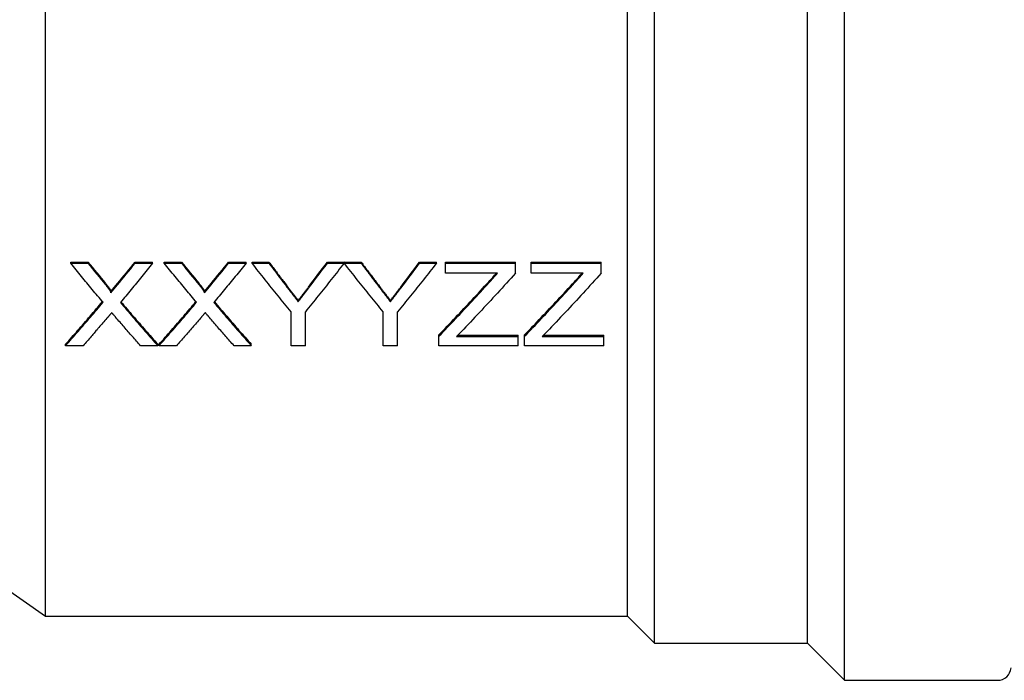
# Model space of a CAD drawing. Header units: millimetres. Extents: x 69 to 3601, y -14 to 390.
# Tile 2 of 10: x 329 to 373, y 147 to 176. Entities that reach past the tile are written whole.
import ezdxf

# ---------------------------------------------------------------- set-up
doc = ezdxf.new("R2010")
doc.units = ezdxf.units.MM
doc.layers.add('DETAIL', color=2, linetype='Continuous')

msp = doc.modelspace()

# ---------------------------------------------------------------- linework, layer by layer
at = {"layer": 'DETAIL'}
for p, q in [((365.953, 146.966), (365.953, 219.266)), ((357.503, 148.616), (357.503, 217.616)), ((364.303, 148.616), (364.303, 217.616)), ((330.443, 149.816), (330.443, 216.416)), ((356.303, 149.816), (356.303, 216.416)), ((331.573, 165.501), (331.573, 165.554)), ((331.573, 165.554), (332.338, 165.554)), ((331.573, 165.501), (332.338, 165.501)), ((332.338, 165.501), (332.338, 165.554)), ((334.433, 165.501), (334.433, 165.554)), ((334.433, 165.554), (335.208, 165.554)), ((334.433, 165.501), (335.208, 165.501)), ((335.208, 165.501), (335.208, 165.554)), ((335.727, 165.501), (335.727, 165.554)), ((335.727, 165.554), (336.491, 165.554)), ((335.727, 165.501), (336.491, 165.501)), ((336.491, 165.501), (336.491, 165.554)), ((338.586, 165.501), (338.586, 165.554)), ((338.586, 165.554), (339.362, 165.554)), ((338.586, 165.501), (339.362, 165.501)), ((339.362, 165.501), (339.362, 165.554)), ((339.629, 165.501), (339.629, 165.554)), ((339.629, 165.554), (340.38, 165.554)), ((339.629, 165.501), (340.38, 165.501)), ((340.38, 165.501), (340.38, 165.554)), ((342.975, 165.554), (343.72, 165.561)), ((342.975, 165.501), (342.975, 165.554)), ((342.975, 165.501), (343.72, 165.508)), ((343.72, 165.508), (343.72, 165.561)), ((343.726, 165.501), (343.726, 165.554)), ((343.726, 165.554), (344.476, 165.554)), ((343.726, 165.501), (344.476, 165.501)), ((344.476, 165.501), (344.476, 165.554)), ((347.071, 165.501), (347.071, 165.554)), ((347.071, 165.554), (347.822, 165.554)), ((347.071, 165.501), (347.822, 165.501)), ((347.822, 165.501), (347.822, 165.554)), ((348.219, 165.501), (348.219, 165.554)), ((348.219, 165.554), (351.335, 165.554)), ((348.219, 165.501), (351.335, 165.501)), ((348.219, 165.06), (348.219, 165.501)), ((351.335, 165.501), (351.335, 165.554)), ((351.335, 165.06), (351.335, 165.501)), ((352.027, 165.501), (352.027, 165.554)), ((352.027, 165.554), (355.142, 165.554)), ((352.027, 165.501), (355.142, 165.501)), ((352.027, 165.06), (352.027, 165.501)), ((355.142, 165.501), (355.142, 165.554)), ((355.142, 165.06), (355.142, 165.501)), ((350.539, 165.06), (348.219, 165.06)), ((354.346, 165.06), (352.027, 165.06)), ((333.356, 164.184), (333.356, 164.241)), ((337.51, 164.184), (337.51, 164.241)), ((341.678, 163.792), (341.678, 163.85)), ((345.774, 163.792), (345.774, 163.85)), ((341.36, 161.838), (341.36, 163.346)), ((341.995, 161.838), (341.995, 163.346)), ((345.456, 161.838), (345.456, 163.346)), ((346.091, 161.838), (346.091, 163.346)), ((347.931, 162.259), (347.931, 162.322)), ((351.738, 162.259), (351.738, 162.322)), ((331.342, 161.838), (331.342, 161.902)), ((335.439, 161.838), (335.439, 161.902)), ((335.496, 161.838), (335.496, 161.902)), ((339.592, 161.838), (339.592, 161.902)), ((347.931, 161.838), (347.931, 162.259)), ((348.711, 162.242), (351.45, 162.242)), ((348.772, 162.305), (351.45, 162.305)), ((351.45, 162.242), (351.45, 162.305)), ((351.45, 161.838), (351.45, 162.242)), ((351.738, 161.838), (351.738, 162.259)), ((352.519, 162.242), (355.258, 162.242)), ((352.579, 162.305), (355.258, 162.305)), ((355.258, 162.242), (355.258, 162.305)), ((355.258, 161.838), (355.258, 162.242)), ((332.117, 161.838), (331.342, 161.838)), ((335.439, 161.838), (334.673, 161.838)), ((336.271, 161.838), (335.496, 161.838)), ((339.592, 161.838), (338.827, 161.838)), ((341.995, 161.838), (341.36, 161.838)), ((346.091, 161.838), (345.456, 161.838)), ((351.45, 161.838), (347.931, 161.838)), ((355.258, 161.838), (351.738, 161.838)), ((321.803, 155.866), (330.443, 149.816)), ((330.443, 149.816), (356.303, 149.816)), ((356.303, 149.816), (357.503, 148.616)), ((357.503, 148.616), (364.303, 148.616)), ((364.303, 148.616), (365.953, 146.966)), ((365.953, 146.966), (372.753, 146.966))]:
    msp.add_line(p, q, dxfattribs=at)
at = {"layer": 'DETAIL', "flags": 128}
for points in [[(333.006, 163.765), (332.946, 163.836), (332.886, 163.907), (332.827, 163.978), (332.767, 164.049), (332.707, 164.121), (332.647, 164.192), (332.588, 164.264), (332.528, 164.335), (332.468, 164.407), (332.409, 164.479), (332.349, 164.552), (332.289, 164.624), (332.23, 164.696), (332.17, 164.769), (332.11, 164.841), (332.051, 164.914), (331.991, 164.987), (331.931, 165.06), (331.872, 165.133), (331.812, 165.207), (331.752, 165.28), (331.693, 165.353), (331.633, 165.427), (331.573, 165.501)], [(335.208, 165.501), (335.148, 165.427), (335.088, 165.353), (335.029, 165.279), (334.969, 165.206), (334.909, 165.132), (334.85, 165.059), (334.79, 164.985), (334.73, 164.912), (334.671, 164.839), (334.611, 164.766), (334.551, 164.693), (334.492, 164.621), (334.432, 164.548), (334.372, 164.476), (334.313, 164.404), (334.253, 164.331), (334.193, 164.259), (334.133, 164.188), (334.074, 164.116), (334.014, 164.044), (333.954, 163.973), (333.895, 163.901), (333.835, 163.83), (333.775, 163.759)], [(337.159, 163.765), (337.1, 163.836), (337.04, 163.907), (336.98, 163.978), (336.921, 164.049), (336.861, 164.121), (336.801, 164.192), (336.742, 164.264), (336.682, 164.335), (336.622, 164.407), (336.563, 164.479), (336.503, 164.552), (336.443, 164.624), (336.384, 164.696), (336.324, 164.769), (336.264, 164.841), (336.204, 164.914), (336.145, 164.987), (336.085, 165.06), (336.025, 165.133), (335.966, 165.207), (335.906, 165.28), (335.846, 165.353), (335.787, 165.427), (335.727, 165.501)], [(339.362, 165.501), (339.302, 165.427), (339.242, 165.353), (339.183, 165.279), (339.123, 165.206), (339.063, 165.132), (339.004, 165.059), (338.944, 164.985), (338.884, 164.912), (338.824, 164.839), (338.765, 164.766), (338.705, 164.693), (338.645, 164.621), (338.586, 164.548), (338.526, 164.476), (338.466, 164.404), (338.407, 164.331), (338.347, 164.259), (338.287, 164.188), (338.228, 164.116), (338.168, 164.044), (338.108, 163.973), (338.049, 163.901), (337.989, 163.83), (337.929, 163.759)], [(341.36, 163.346), (341.288, 163.434), (341.216, 163.522), (341.144, 163.609), (341.072, 163.697), (341, 163.786), (340.927, 163.874), (340.855, 163.963), (340.783, 164.052), (340.711, 164.141), (340.639, 164.23), (340.567, 164.32), (340.495, 164.409), (340.423, 164.499), (340.351, 164.589), (340.278, 164.68), (340.206, 164.77), (340.134, 164.861), (340.062, 164.952), (339.99, 165.043), (339.918, 165.134), (339.846, 165.225), (339.774, 165.317), (339.701, 165.409), (339.629, 165.501)], [(340.38, 165.554), (340.417, 165.505), (340.453, 165.456), (340.489, 165.408), (340.526, 165.359), (340.562, 165.311), (340.598, 165.262), (340.635, 165.214), (340.671, 165.166), (340.707, 165.117), (340.744, 165.069), (340.78, 165.021), (340.817, 164.973), (340.853, 164.925), (340.889, 164.877), (340.926, 164.829), (340.962, 164.781), (340.998, 164.733), (341.035, 164.686), (341.071, 164.638), (341.107, 164.59), (341.144, 164.543), (341.18, 164.495), (341.216, 164.448), (341.253, 164.4)], [(340.38, 165.501), (340.417, 165.452), (340.453, 165.403), (340.489, 165.355), (340.526, 165.306), (340.562, 165.257), (340.598, 165.209), (340.635, 165.16), (340.671, 165.112), (340.707, 165.063), (340.744, 165.015), (340.78, 164.967), (340.817, 164.918), (340.853, 164.87), (340.889, 164.822), (340.926, 164.774), (340.962, 164.726), (340.998, 164.678), (341.035, 164.63), (341.071, 164.582), (341.107, 164.535), (341.144, 164.487), (341.18, 164.439), (341.216, 164.392), (341.253, 164.344)], [(343.72, 165.508), (343.648, 165.416), (343.576, 165.323), (343.504, 165.232), (343.432, 165.14), (343.361, 165.048), (343.289, 164.957), (343.217, 164.866), (343.145, 164.775), (343.073, 164.684), (343.001, 164.593), (342.929, 164.503), (342.857, 164.413), (342.785, 164.323), (342.714, 164.233), (342.642, 164.144), (342.57, 164.054), (342.498, 163.965), (342.426, 163.876), (342.354, 163.787), (342.282, 163.699), (342.21, 163.61), (342.139, 163.522), (342.067, 163.434), (341.995, 163.346)], [(345.456, 163.346), (345.384, 163.434), (345.312, 163.522), (345.24, 163.609), (345.168, 163.697), (345.096, 163.786), (345.024, 163.874), (344.951, 163.963), (344.879, 164.052), (344.807, 164.141), (344.735, 164.23), (344.663, 164.32), (344.591, 164.409), (344.519, 164.499), (344.447, 164.589), (344.375, 164.68), (344.302, 164.77), (344.23, 164.861), (344.158, 164.952), (344.086, 165.043), (344.014, 165.134), (343.942, 165.225), (343.87, 165.317), (343.798, 165.409), (343.726, 165.501)], [(344.476, 165.554), (344.513, 165.505), (344.549, 165.456), (344.585, 165.408), (344.622, 165.359), (344.658, 165.311), (344.695, 165.262), (344.731, 165.214), (344.767, 165.166), (344.804, 165.117), (344.84, 165.069), (344.876, 165.021), (344.913, 164.973), (344.949, 164.925), (344.985, 164.877), (345.022, 164.829), (345.058, 164.781), (345.094, 164.733), (345.131, 164.686), (345.167, 164.638), (345.204, 164.59), (345.24, 164.543), (345.276, 164.495), (345.313, 164.448), (345.349, 164.4)], [(344.476, 165.501), (344.513, 165.452), (344.549, 165.403), (344.585, 165.355), (344.622, 165.306), (344.658, 165.257), (344.695, 165.209), (344.731, 165.16), (344.767, 165.112), (344.804, 165.063), (344.84, 165.015), (344.876, 164.967), (344.913, 164.918), (344.949, 164.87), (344.985, 164.822), (345.022, 164.774), (345.058, 164.726), (345.094, 164.678), (345.131, 164.63), (345.167, 164.582), (345.204, 164.535), (345.24, 164.487), (345.276, 164.439), (345.313, 164.392), (345.349, 164.344)], [(347.822, 165.501), (347.75, 165.409), (347.677, 165.317), (347.605, 165.225), (347.533, 165.134), (347.461, 165.043), (347.389, 164.952), (347.317, 164.861), (347.245, 164.77), (347.173, 164.68), (347.101, 164.589), (347.028, 164.499), (346.956, 164.409), (346.884, 164.32), (346.812, 164.23), (346.74, 164.141), (346.668, 164.052), (346.596, 163.963), (346.524, 163.874), (346.451, 163.786), (346.379, 163.697), (346.307, 163.609), (346.235, 163.522), (346.163, 163.434), (346.091, 163.346)], [(351.335, 165.06), (351.234, 164.949), (351.134, 164.838), (351.034, 164.727), (350.934, 164.617), (350.834, 164.506), (350.734, 164.396), (350.633, 164.287), (350.533, 164.178), (350.433, 164.068), (350.333, 163.96), (350.233, 163.851), (350.133, 163.743), (350.032, 163.635), (349.932, 163.528), (349.832, 163.421), (349.732, 163.314), (349.632, 163.207), (349.531, 163.101), (349.431, 162.995), (349.331, 162.889), (349.231, 162.784), (349.131, 162.679), (349.031, 162.574), (348.93, 162.47)], [(355.142, 165.06), (355.042, 164.949), (354.942, 164.838), (354.842, 164.727), (354.742, 164.617), (354.641, 164.506), (354.541, 164.396), (354.441, 164.287), (354.341, 164.178), (354.241, 164.068), (354.141, 163.96), (354.04, 163.851), (353.94, 163.743), (353.84, 163.635), (353.74, 163.528), (353.64, 163.421), (353.54, 163.314), (353.439, 163.207), (353.339, 163.101), (353.239, 162.995), (353.139, 162.889), (353.039, 162.784), (352.938, 162.679), (352.838, 162.574), (352.738, 162.47)], [(333.123, 164.596), (333.138, 164.577), (333.153, 164.558), (333.167, 164.541), (333.181, 164.524), (333.193, 164.509), (333.205, 164.494), (333.216, 164.48), (333.226, 164.467), (333.235, 164.455), (333.242, 164.447), (333.248, 164.439), (333.258, 164.425), (333.271, 164.407), (333.283, 164.39), (333.293, 164.375), (333.303, 164.361), (333.312, 164.347), (333.32, 164.334), (333.328, 164.321), (333.335, 164.308), (333.343, 164.294), (333.35, 164.279), (333.355, 164.261), (333.356, 164.241)], [(333.123, 164.54), (333.138, 164.521), (333.153, 164.503), (333.167, 164.485), (333.181, 164.468), (333.193, 164.453), (333.205, 164.438), (333.216, 164.424), (333.226, 164.411), (333.235, 164.399), (333.243, 164.388), (333.251, 164.378), (333.258, 164.369), (333.271, 164.351), (333.283, 164.334), (333.294, 164.318), (333.303, 164.304), (333.312, 164.292), (333.319, 164.28), (333.329, 164.262), (333.338, 164.247), (333.345, 164.234), (333.352, 164.216), (333.355, 164.203), (333.356, 164.184)], [(337.277, 164.596), (337.292, 164.577), (337.307, 164.558), (337.321, 164.541), (337.334, 164.524), (337.347, 164.509), (337.359, 164.494), (337.369, 164.48), (337.379, 164.467), (337.389, 164.455), (337.395, 164.447), (337.401, 164.439), (337.412, 164.425), (337.425, 164.407), (337.436, 164.39), (337.447, 164.375), (337.457, 164.361), (337.466, 164.347), (337.474, 164.334), (337.482, 164.321), (337.489, 164.308), (337.497, 164.294), (337.504, 164.279), (337.509, 164.261), (337.51, 164.241)], [(337.277, 164.54), (337.292, 164.521), (337.307, 164.503), (337.321, 164.485), (337.334, 164.468), (337.347, 164.453), (337.359, 164.438), (337.369, 164.424), (337.379, 164.411), (337.389, 164.399), (337.397, 164.388), (337.405, 164.378), (337.412, 164.369), (337.425, 164.351), (337.437, 164.334), (337.447, 164.318), (337.457, 164.304), (337.465, 164.292), (337.473, 164.28), (337.483, 164.262), (337.492, 164.247), (337.498, 164.234), (337.506, 164.216), (337.509, 164.203), (337.51, 164.184)], [(347.931, 162.322), (348.023, 162.417), (348.115, 162.513), (348.208, 162.608), (348.3, 162.704), (348.392, 162.801), (348.485, 162.898), (348.577, 162.994), (348.669, 163.092), (348.762, 163.189), (348.854, 163.287), (348.946, 163.385), (349.039, 163.483), (349.131, 163.582), (349.223, 163.68), (349.316, 163.779), (349.408, 163.879), (349.5, 163.978), (349.593, 164.078), (349.685, 164.178), (349.777, 164.278), (349.87, 164.379), (349.962, 164.48), (350.054, 164.581), (350.146, 164.682)], [(347.931, 162.259), (348.023, 162.355), (348.115, 162.451), (348.208, 162.547), (348.3, 162.643), (348.392, 162.74), (348.485, 162.837), (348.577, 162.934), (348.669, 163.031), (348.762, 163.129), (348.854, 163.227), (348.946, 163.326), (349.039, 163.424), (349.131, 163.523), (349.223, 163.622), (349.316, 163.721), (349.408, 163.821), (349.5, 163.921), (349.593, 164.021), (349.685, 164.121), (349.777, 164.222), (349.87, 164.323), (349.962, 164.424), (350.054, 164.525), (350.146, 164.627)], [(351.738, 162.322), (351.831, 162.417), (351.923, 162.513), (352.015, 162.608), (352.108, 162.704), (352.2, 162.801), (352.292, 162.898), (352.385, 162.994), (352.477, 163.092), (352.569, 163.189), (352.662, 163.287), (352.754, 163.385), (352.846, 163.483), (352.939, 163.582), (353.031, 163.68), (353.123, 163.779), (353.216, 163.879), (353.308, 163.978), (353.4, 164.078), (353.493, 164.178), (353.585, 164.278), (353.677, 164.379), (353.77, 164.48), (353.862, 164.581), (353.954, 164.682)], [(351.738, 162.259), (351.831, 162.355), (351.923, 162.451), (352.015, 162.547), (352.108, 162.643), (352.2, 162.74), (352.292, 162.837), (352.385, 162.934), (352.477, 163.031), (352.569, 163.129), (352.662, 163.227), (352.754, 163.326), (352.846, 163.424), (352.939, 163.523), (353.031, 163.622), (353.123, 163.721), (353.216, 163.821), (353.308, 163.921), (353.4, 164.021), (353.493, 164.121), (353.585, 164.222), (353.677, 164.323), (353.77, 164.424), (353.862, 164.525), (353.954, 164.627)], [(341.253, 164.4), (341.277, 164.369), (341.301, 164.338), (341.324, 164.308), (341.346, 164.279), (341.368, 164.251), (341.389, 164.223), (341.41, 164.196), (341.43, 164.17), (341.45, 164.145), (341.469, 164.12), (341.488, 164.096), (341.506, 164.073), (341.523, 164.05), (341.54, 164.029), (341.556, 164.007), (341.572, 163.987), (341.587, 163.967), (341.602, 163.949), (341.616, 163.93), (341.63, 163.913), (341.643, 163.896), (341.655, 163.88), (341.667, 163.865), (341.678, 163.85)], [(341.253, 164.344), (341.277, 164.313), (341.301, 164.282), (341.324, 164.252), (341.346, 164.223), (341.368, 164.194), (341.389, 164.167), (341.41, 164.14), (341.43, 164.113), (341.45, 164.088), (341.469, 164.063), (341.488, 164.039), (341.506, 164.016), (341.523, 163.993), (341.54, 163.971), (341.556, 163.95), (341.572, 163.93), (341.587, 163.91), (341.602, 163.891), (341.616, 163.873), (341.63, 163.855), (341.643, 163.838), (341.655, 163.822), (341.667, 163.807), (341.678, 163.792)], [(341.678, 163.85), (341.695, 163.871), (341.711, 163.892), (341.728, 163.914), (341.745, 163.936), (341.763, 163.958), (341.78, 163.981), (341.798, 164.004), (341.816, 164.027), (341.835, 164.05), (341.853, 164.074), (341.872, 164.098), (341.891, 164.123), (341.91, 164.148), (341.929, 164.173), (341.949, 164.198), (341.969, 164.224), (341.989, 164.25), (342.009, 164.277), (342.03, 164.304), (342.051, 164.331), (342.072, 164.358), (342.093, 164.386), (342.115, 164.414), (342.136, 164.443)], [(341.678, 163.792), (341.695, 163.813), (341.711, 163.835), (341.728, 163.856), (341.745, 163.878), (341.763, 163.901), (341.78, 163.923), (341.798, 163.946), (341.816, 163.97), (341.835, 163.993), (341.853, 164.017), (341.872, 164.041), (341.891, 164.066), (341.91, 164.091), (341.929, 164.116), (341.949, 164.142), (341.969, 164.168), (341.989, 164.194), (342.009, 164.22), (342.03, 164.247), (342.051, 164.274), (342.072, 164.302), (342.093, 164.33), (342.115, 164.358), (342.136, 164.387)], [(345.349, 164.4), (345.373, 164.369), (345.397, 164.338), (345.42, 164.308), (345.442, 164.279), (345.464, 164.251), (345.486, 164.223), (345.506, 164.196), (345.527, 164.17), (345.546, 164.145), (345.565, 164.12), (345.584, 164.096), (345.602, 164.073), (345.619, 164.05), (345.636, 164.029), (345.653, 164.007), (345.668, 163.987), (345.684, 163.967), (345.698, 163.949), (345.712, 163.93), (345.726, 163.913), (345.739, 163.896), (345.751, 163.88), (345.763, 163.865), (345.774, 163.85)], [(345.349, 164.344), (345.373, 164.313), (345.397, 164.282), (345.42, 164.252), (345.442, 164.223), (345.464, 164.194), (345.486, 164.167), (345.506, 164.14), (345.527, 164.113), (345.546, 164.088), (345.565, 164.063), (345.584, 164.039), (345.602, 164.016), (345.619, 163.993), (345.636, 163.971), (345.653, 163.95), (345.668, 163.93), (345.684, 163.91), (345.698, 163.891), (345.712, 163.873), (345.726, 163.855), (345.739, 163.838), (345.751, 163.822), (345.763, 163.807), (345.774, 163.792)], [(345.774, 163.85), (345.791, 163.871), (345.808, 163.892), (345.825, 163.914), (345.842, 163.936), (345.859, 163.958), (345.877, 163.981), (345.894, 164.004), (345.912, 164.027), (345.931, 164.05), (345.949, 164.074), (345.968, 164.098), (345.987, 164.123), (346.006, 164.148), (346.026, 164.173), (346.045, 164.198), (346.065, 164.224), (346.085, 164.25), (346.106, 164.277), (346.126, 164.304), (346.147, 164.331), (346.168, 164.358), (346.189, 164.386), (346.211, 164.414), (346.232, 164.443)], [(345.774, 163.792), (345.791, 163.813), (345.808, 163.835), (345.825, 163.856), (345.842, 163.878), (345.859, 163.901), (345.877, 163.923), (345.894, 163.946), (345.912, 163.97), (345.931, 163.993), (345.949, 164.017), (345.968, 164.041), (345.987, 164.066), (346.006, 164.091), (346.026, 164.116), (346.045, 164.142), (346.065, 164.168), (346.085, 164.194), (346.106, 164.22), (346.126, 164.247), (346.147, 164.274), (346.168, 164.302), (346.189, 164.33), (346.211, 164.358), (346.232, 164.387)], [(331.342, 161.902), (331.411, 161.979), (331.479, 162.056), (331.547, 162.133), (331.616, 162.21), (331.684, 162.288), (331.752, 162.365), (331.82, 162.443), (331.889, 162.521), (331.957, 162.599), (332.025, 162.678), (332.093, 162.756), (332.162, 162.835), (332.23, 162.914), (332.298, 162.993), (332.367, 163.072), (332.435, 163.152), (332.503, 163.231), (332.571, 163.311), (332.64, 163.391), (332.708, 163.471), (332.776, 163.552), (332.845, 163.632), (332.913, 163.713), (332.981, 163.794)], [(331.342, 161.838), (331.412, 161.916), (331.481, 161.995), (331.55, 162.073), (331.62, 162.152), (331.689, 162.231), (331.758, 162.31), (331.827, 162.389), (331.897, 162.469), (331.966, 162.548), (332.035, 162.628), (332.105, 162.708), (332.174, 162.788), (332.243, 162.869), (332.313, 162.949), (332.382, 163.03), (332.451, 163.111), (332.52, 163.192), (332.59, 163.273), (332.659, 163.355), (332.728, 163.436), (332.798, 163.518), (332.867, 163.6), (332.936, 163.682), (333.006, 163.765)], [(333.775, 163.759), (333.845, 163.677), (333.914, 163.595), (333.983, 163.513), (334.053, 163.432), (334.122, 163.35), (334.191, 163.269), (334.26, 163.188), (334.33, 163.107), (334.399, 163.026), (334.468, 162.946), (334.538, 162.865), (334.607, 162.785), (334.676, 162.705), (334.746, 162.626), (334.815, 162.546), (334.884, 162.467), (334.953, 162.387), (335.023, 162.308), (335.092, 162.23), (335.161, 162.151), (335.231, 162.073), (335.3, 161.994), (335.369, 161.916), (335.439, 161.838)], [(333.8, 163.788), (333.868, 163.707), (333.936, 163.627), (334.005, 163.547), (334.073, 163.467), (334.141, 163.387), (334.209, 163.307), (334.278, 163.227), (334.346, 163.148), (334.414, 163.069), (334.483, 162.99), (334.551, 162.911), (334.619, 162.832), (334.687, 162.754), (334.756, 162.675), (334.824, 162.597), (334.892, 162.519), (334.961, 162.441), (335.029, 162.364), (335.097, 162.286), (335.165, 162.209), (335.234, 162.132), (335.302, 162.055), (335.37, 161.979), (335.439, 161.902)], [(335.496, 161.902), (335.565, 161.979), (335.633, 162.056), (335.701, 162.133), (335.769, 162.21), (335.838, 162.288), (335.906, 162.365), (335.974, 162.443), (336.042, 162.521), (336.111, 162.599), (336.179, 162.678), (336.247, 162.756), (336.316, 162.835), (336.384, 162.914), (336.452, 162.993), (336.52, 163.072), (336.589, 163.152), (336.657, 163.231), (336.725, 163.311), (336.794, 163.391), (336.862, 163.471), (336.93, 163.552), (336.998, 163.632), (337.067, 163.713), (337.135, 163.794)], [(335.496, 161.838), (335.566, 161.916), (335.635, 161.995), (335.704, 162.073), (335.773, 162.152), (335.843, 162.231), (335.912, 162.31), (335.981, 162.389), (336.051, 162.469), (336.12, 162.548), (336.189, 162.628), (336.259, 162.708), (336.328, 162.788), (336.397, 162.869), (336.466, 162.949), (336.536, 163.03), (336.605, 163.111), (336.674, 163.192), (336.744, 163.273), (336.813, 163.355), (336.882, 163.436), (336.952, 163.518), (337.021, 163.6), (337.09, 163.682), (337.159, 163.765)], [(337.929, 163.759), (337.999, 163.677), (338.068, 163.595), (338.137, 163.513), (338.206, 163.432), (338.276, 163.35), (338.345, 163.269), (338.414, 163.188), (338.484, 163.107), (338.553, 163.026), (338.622, 162.946), (338.692, 162.865), (338.761, 162.785), (338.83, 162.705), (338.899, 162.626), (338.969, 162.546), (339.038, 162.467), (339.107, 162.387), (339.177, 162.308), (339.246, 162.23), (339.315, 162.151), (339.384, 162.073), (339.454, 161.994), (339.523, 161.916), (339.592, 161.838)], [(337.954, 163.788), (338.022, 163.707), (338.09, 163.627), (338.158, 163.547), (338.227, 163.467), (338.295, 163.387), (338.363, 163.307), (338.432, 163.227), (338.5, 163.148), (338.568, 163.069), (338.636, 162.99), (338.705, 162.911), (338.773, 162.832), (338.841, 162.754), (338.91, 162.675), (338.978, 162.597), (339.046, 162.519), (339.114, 162.441), (339.183, 162.364), (339.251, 162.286), (339.319, 162.209), (339.388, 162.132), (339.456, 162.055), (339.524, 161.979), (339.592, 161.902)], [(333.393, 163.307), (333.388, 163.301), (333.382, 163.294), (333.375, 163.286), (333.368, 163.278), (333.36, 163.269), (333.352, 163.259), (333.343, 163.248), (333.333, 163.236), (333.322, 163.224), (333.311, 163.211), (333.299, 163.197), (333.287, 163.183), (333.28, 163.174), (333.272, 163.165), (333.263, 163.155), (333.254, 163.144), (333.245, 163.133), (333.234, 163.12), (333.227, 163.111), (333.219, 163.102), (333.21, 163.092), (333.201, 163.081), (333.191, 163.07), (333.181, 163.058)], [(333.578, 163.092), (333.57, 163.1), (333.563, 163.109), (333.555, 163.118), (333.547, 163.127), (333.539, 163.136), (333.532, 163.145), (333.524, 163.154), (333.516, 163.163), (333.509, 163.172), (333.501, 163.181), (333.493, 163.19), (333.486, 163.199), (333.478, 163.208), (333.47, 163.217), (333.462, 163.226), (333.455, 163.235), (333.447, 163.244), (333.439, 163.253), (333.432, 163.262), (333.424, 163.271), (333.416, 163.28), (333.409, 163.289), (333.401, 163.298), (333.393, 163.307)], [(337.547, 163.307), (337.542, 163.301), (337.536, 163.294), (337.529, 163.286), (337.522, 163.278), (337.514, 163.269), (337.506, 163.259), (337.496, 163.248), (337.487, 163.236), (337.476, 163.224), (337.465, 163.211), (337.453, 163.197), (337.441, 163.183), (337.433, 163.174), (337.426, 163.165), (337.417, 163.155), (337.408, 163.144), (337.398, 163.133), (337.388, 163.12), (337.38, 163.111), (337.372, 163.102), (337.364, 163.092), (337.355, 163.081), (337.345, 163.07), (337.335, 163.058)], [(337.732, 163.092), (337.724, 163.1), (337.716, 163.109), (337.709, 163.118), (337.701, 163.127), (337.693, 163.136), (337.686, 163.145), (337.678, 163.154), (337.67, 163.163), (337.663, 163.172), (337.655, 163.181), (337.647, 163.19), (337.639, 163.199), (337.632, 163.208), (337.624, 163.217), (337.616, 163.226), (337.609, 163.235), (337.601, 163.244), (337.593, 163.253), (337.586, 163.262), (337.578, 163.271), (337.57, 163.28), (337.562, 163.289), (337.555, 163.298), (337.547, 163.307)], [(333.181, 163.058), (333.137, 163.007), (333.093, 162.955), (333.048, 162.903), (333.004, 162.852), (332.96, 162.8), (332.915, 162.749), (332.871, 162.698), (332.826, 162.647), (332.782, 162.596), (332.738, 162.545), (332.693, 162.494), (332.649, 162.443), (332.605, 162.392), (332.56, 162.341), (332.516, 162.291), (332.472, 162.24), (332.427, 162.19), (332.383, 162.139), (332.339, 162.089), (332.294, 162.039), (332.25, 161.988), (332.205, 161.938), (332.161, 161.888), (332.117, 161.838)], [(334.673, 161.838), (334.628, 161.89), (334.582, 161.941), (334.536, 161.992), (334.491, 162.044), (334.445, 162.096), (334.399, 162.147), (334.354, 162.199), (334.308, 162.251), (334.263, 162.303), (334.217, 162.355), (334.171, 162.407), (334.126, 162.459), (334.08, 162.511), (334.034, 162.564), (333.989, 162.616), (333.943, 162.669), (333.897, 162.721), (333.852, 162.774), (333.806, 162.827), (333.761, 162.879), (333.715, 162.932), (333.669, 162.985), (333.624, 163.038), (333.578, 163.092)], [(337.335, 163.058), (337.291, 163.007), (337.246, 162.955), (337.202, 162.903), (337.158, 162.852), (337.113, 162.8), (337.069, 162.749), (337.025, 162.698), (336.98, 162.647), (336.936, 162.596), (336.892, 162.545), (336.847, 162.494), (336.803, 162.443), (336.759, 162.392), (336.714, 162.341), (336.67, 162.291), (336.625, 162.24), (336.581, 162.19), (336.537, 162.139), (336.492, 162.089), (336.448, 162.039), (336.404, 161.988), (336.359, 161.938), (336.315, 161.888), (336.271, 161.838)], [(338.827, 161.838), (338.781, 161.89), (338.736, 161.941), (338.69, 161.992), (338.645, 162.044), (338.599, 162.096), (338.553, 162.147), (338.508, 162.199), (338.462, 162.251), (338.416, 162.303), (338.371, 162.355), (338.325, 162.407), (338.279, 162.459), (338.234, 162.511), (338.188, 162.564), (338.143, 162.616), (338.097, 162.669), (338.051, 162.721), (338.006, 162.774), (337.96, 162.827), (337.914, 162.879), (337.869, 162.932), (337.823, 162.985), (337.777, 163.038), (337.732, 163.092)]]:
    msp.add_lwpolyline(points, dxfattribs=at)
at = {"layer": 'DETAIL'}
msp.add_arc((372.753, 147.566), 0.6, 270, 355, dxfattribs=at)
for centre, major_axis, ratio, start_param, end_param in [((332.73, 191.685), (24.614, -42.499), 0.307476, 5.186352, 5.214527), ((332.73, 191.659), (24.585, -42.576), 0.306851, 5.186738, 5.21494), ((334.041, 191.613), (24.469, 42.429), 0.306598, 4.209644, 4.23788), ((334.041, 191.587), (24.441, 42.506), 0.305973, 4.209233, 4.237496), ((336.884, 191.685), (24.614, -42.499), 0.307476, 5.186352, 5.214527), ((336.884, 191.659), (24.585, -42.576), 0.306851, 5.186737, 5.21494), ((338.195, 191.613), (24.469, 42.429), 0.306598, 4.209644, 4.23788), ((338.195, 191.587), (24.441, 42.506), 0.305973, 4.209233, 4.237496), ((342.555, 190.38), (21.882, 41.196), 0.291109, 4.194238, 4.227837), ((342.555, 190.358), (21.859, 41.276), 0.290486, 4.193862, 4.22749), ((346.652, 190.38), (21.882, 41.196), 0.291109, 4.194238, 4.227837), ((346.652, 190.358), (21.859, 41.276), 0.290486, 4.193862, 4.22749), ((350.343, 193.585), (28.116, 44.377), 0.330186, 4.225779, 4.238148), ((350.343, 193.616), (28.153, 44.303), 0.330816, 4.226235, 4.237051), ((354.15, 193.585), (28.116, 44.377), 0.330186, 4.225779, 4.238148), ((354.15, 193.616), (28.153, 44.303), 0.330816, 4.226235, 4.237051), ((333.503, 191.924), (24.19, 42.596), 0.31775, 4.196969, 4.207571), ((333.503, 191.898), (24.162, 42.673), 0.317102, 4.196556, 4.207168), ((337.657, 191.924), (24.19, 42.596), 0.31775, 4.196969, 4.207571), ((337.657, 191.898), (24.162, 42.673), 0.317103, 4.196556, 4.207168), ((348.821, 194.942), (-26.681, -45.128), 0.37445, 1.002755, 1.009691), ((352.629, 194.943), (-26.681, -45.128), 0.374451, 1.002755, 1.00969)]:
    msp.add_ellipse(centre, major_axis=major_axis, ratio=ratio, start_param=start_param, end_param=end_param, dxfattribs=at)

doc.saveas('drawing.dxf')
